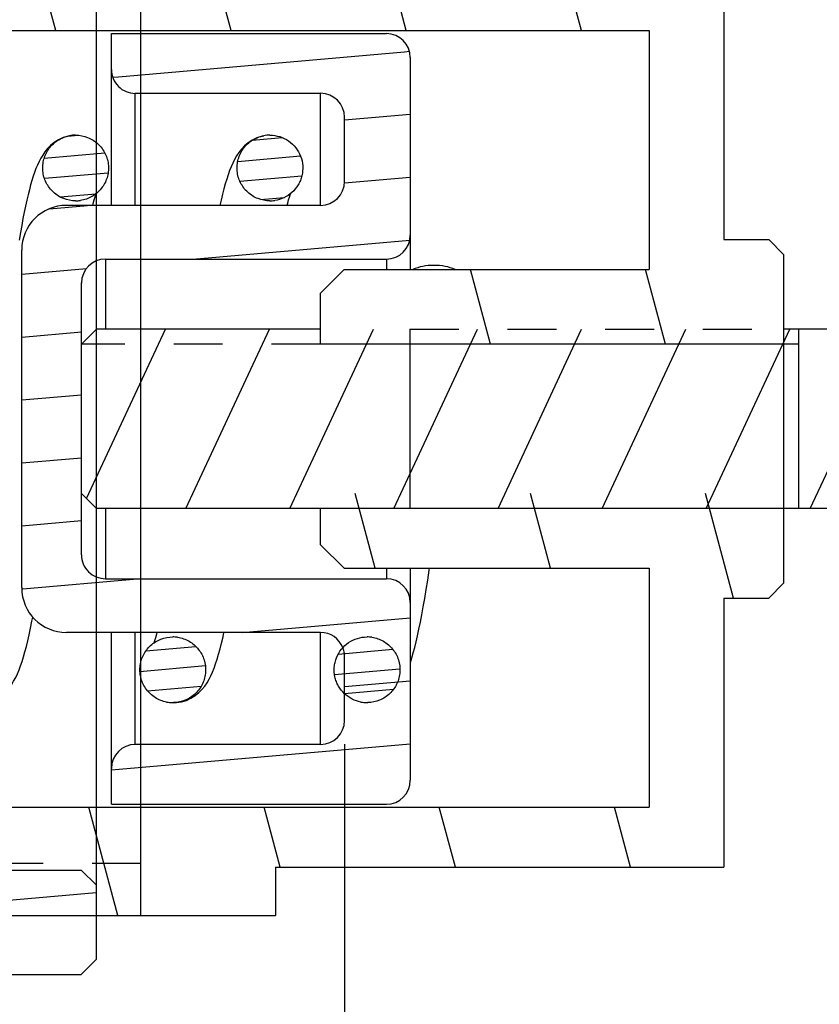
# Model space of a CAD drawing. Header units: inches. Extents: x 0 to 23.4, y 0 to 16.5.
# Tile 35 of 38: x 19.2 to 21.3, y 9.7 to 12.3. Entities that reach past the tile are written whole.
import ezdxf

# ---------------------------------------------------------------- set-up
doc = ezdxf.new("R2010")
doc.units = ezdxf.units.IN
doc.header["$LTSCALE"] = 1.28622
doc.header["$MEASUREMENT"] = 0
doc.linetypes.add('HIDDEN', pattern=[0.2, 0.1, -0.1])
doc.layers.get('0').update_dxf_attribs({"linetype": 'CONTINUOUS'})
for name, color, linetype in [('030__DIMS', 7, 'CONTINUOUS'), ('053__THREADS', 7, 'CONTINUOUS'), ('DEFAULT_2', 8, 'HIDDEN')]:
    doc.layers.add(name, color=color, linetype=linetype)
doc.styles.get("Standard").update_dxf_attribs({"font": 'txt', "width": 0.8})
doc.dimstyles.new('DIMSTYLE_3', dxfattribs={"dimtxt": 0.15625, "dimasz": 0.1875, "dimexe": 0.125, "dimexo": 0.0625, "dimgap": 0.078125, "dimtad": 0, "dimtih": 1, "dimtoh": 1, "dimdec": 1, "dimlfac": 0.5, "dimzin": 4, "dimdsep": 46, "dimtxsty": 'STANDARD', "dimblk": '_FILLED', "dimblk1": '_FILLED', "dimblk2": '_FILLED', "dimcen": 0.09, "dimazin": 1, "dimtfac": 1, "dimtofl": 0, "dimtmove": 0, "dimatfit": 3, "dimldrblk": '_FILLED', "dimfxl": 1, "dimtolj": 1, "dimtzin": 4, "dimarcsym": 0})

# ---------------------------------------------------------------- blocks, each defined once
blk = doc.blocks.new('_FILLED')
at = {"color": 0, "linetype": 'BYBLOCK'}
blk.add_solid([(0, 0), (-1, 0.167), (-1, -0.167)], dxfattribs=at)
blk = doc.blocks.new('*D2')
at = {"layer": '030__DIMS', "color": 7, "linetype": 'CONTINUOUS'}
for p, q in [((18.3659, 10.4136), (18.3659, 9.365)), ((20.083, 10.3979), (20.083, 9.365)), ((18.3659, 9.49), (18.9604, 9.49)), ((20.083, 9.49), (19.6166, 9.49))]:
    blk.add_line(p, q, dxfattribs=at)
at = {"layer": '030__DIMS', "color": 7, "linetype": 'CONTINUOUS', "xscale": 0.1875, "yscale": 0.1875, "zscale": 0.1875, "rotation": 180}
blk.add_blockref('_FILLED', (18.3659, 9.49), dxfattribs=at)
at = {"layer": '030__DIMS', "color": 7, "linetype": 'CONTINUOUS', "xscale": 0.1875, "yscale": 0.1875, "zscale": 0.1875}
blk.add_blockref('_FILLED', (20.083, 9.49), dxfattribs=at)
at = {"layer": '030__DIMS', "color": 7, "linetype": 'CONTINUOUS', "insert": (19.2885, 9.5681), "char_height": 0.15625, "width": 1.125, "attachment_point": 2, "line_spacing_factor": 0.9}
blk.add_mtext('21.8\\PMUELLE L2', dxfattribs=at)

msp = doc.modelspace()

# ---------------------------------------------------------------- hatches: boundary and pattern name
at = {"linetype": 'CONTINUOUS'}
h = msp.add_hatch(dxfattribs=at)
h.set_pattern_fill('default__36', scale=0.413772, angle=5, style=0, pattern_type=0)
h.set_pattern_definition([(5, (0, 0), (-0.0360626, 0.4121975), [])])
edge = h.paths.add_edge_path()
edge.add_line((17.3026, 11.1374), (17.6018, 11.1374))
edge.add_line((17.6018, 11.1374), (17.6018, 10.9011))
edge.add_line((17.4207, 10.9011), (17.6018, 10.9011))
edge.add_line((17.4207, 10.9011), (17.4207, 10.3303))
edge.add_line((17.4207, 10.3303), (17.4994, 10.2515))
edge.add_line((17.4994, 10.2515), (18.1057, 10.2515))
edge.add_line((18.1057, 10.2515), (18.1293, 10.2279))
edge.add_line((18.1293, 10.2279), (18.1293, 10.0665))
edge.add_line((18.1293, 10.0665), (19.3892, 10.0665))
edge.add_line((19.3892, 10.0665), (19.4285, 10.0271))
edge.add_line((19.4285, 10.0271), (19.4285, 9.8303))
edge.add_line((19.4285, 9.8303), (19.3892, 9.7909))
edge.add_line((17.2632, 9.7909), (19.3892, 9.7909))
edge.add_line((17.2238, 9.8303), (17.2632, 9.7909))
edge.add_line((17.2238, 10.2122), (17.2238, 9.8303))
edge.add_line((17.1608, 10.2122), (17.2238, 10.2122))
edge.add_line((17.1608, 10.2122), (17.1608, 10.3106))
edge.add_line((17.1608, 10.3106), (16.4522, 10.3106))
edge.add_line((16.4522, 10.4877), (16.4522, 10.3106))
edge.add_line((16.4915, 10.5271), (16.4522, 10.4877))
edge.add_line((16.4915, 10.5271), (17.2238, 10.5271))
edge.add_line((17.2238, 10.972), (17.2238, 10.5271))
edge.add_line((17.2238, 10.972), (17.3026, 10.972))
edge.add_line((17.3026, 11.1374), (17.3026, 10.972))
edge = h.paths.add_edge_path()
edge.add_line((17.3026, 11.3736), (17.6018, 11.3736))
edge.add_line((17.3026, 11.5389), (17.3026, 11.3736))
edge.add_line((17.2238, 11.5389), (17.3026, 11.5389))
edge.add_line((17.2238, 11.9838), (17.2238, 11.5389))
edge.add_line((16.4915, 11.9838), (17.2238, 11.9838))
edge.add_line((16.4915, 11.9838), (16.4522, 12.0232))
edge.add_line((16.4522, 12.2003), (16.4522, 12.0232))
edge.add_line((17.1608, 12.2003), (16.4522, 12.2003))
edge.add_line((17.1608, 12.2003), (17.1608, 12.2988))
edge.add_line((17.1608, 12.2988), (17.2238, 12.2988))
edge.add_line((17.2238, 12.6807), (17.2238, 12.2988))
edge.add_line((17.2238, 12.6807), (17.2632, 12.72))
edge.add_line((17.2632, 12.72), (17.2632, 13.4183))
edge.add_line((17.2632, 13.4183), (17.3892, 13.5443))
edge.add_line((17.3892, 13.5443), (17.3892, 13.938))
edge.add_line((17.3892, 13.938), (17.4325, 14.1191))
edge.add_line((17.4325, 14.1191), (17.3892, 14.1349))
edge.add_line((17.3892, 14.1349), (17.4325, 14.316))
edge.add_line((17.4325, 14.316), (17.3892, 14.3263))
edge.add_line((17.3892, 14.3263), (17.4325, 14.5074))
edge.add_line((17.4325, 14.5074), (17.3892, 14.5232))
edge.add_line((17.3892, 14.5232), (17.4325, 14.7043))
edge.add_line((17.4325, 14.7043), (17.3892, 14.72))
edge.add_line((17.3892, 14.72), (17.4325, 14.9011))
edge.add_line((17.4325, 14.9011), (17.5191, 14.9011))
edge.add_line((17.5191, 12.2594), (17.5191, 14.9011))
edge.add_line((17.5191, 12.2594), (17.4994, 12.2594))
edge.add_line((17.4207, 12.1807), (17.4994, 12.2594))
edge.add_line((17.4207, 12.1807), (17.4207, 11.6098))
edge.add_line((17.4207, 11.6098), (17.6018, 11.6098))
edge.add_line((17.6018, 11.6098), (17.6018, 11.3736))
edge = h.paths.add_edge_path()
edge.add_line((18.0506, 12.72), (19.3892, 12.72))
edge.add_line((19.4285, 12.6807), (19.3892, 12.72))
edge.add_line((19.4285, 12.6807), (19.4285, 12.4838))
edge.add_line((19.3892, 12.4444), (19.4285, 12.4838))
edge.add_line((18.1293, 12.4444), (19.3892, 12.4444))
edge.add_line((18.1293, 12.4444), (18.1293, 12.283))
edge.add_line((18.1057, 12.2594), (18.1293, 12.283))
edge.add_line((18.1057, 12.2594), (17.7947, 12.2594))
edge.add_line((17.7947, 12.2594), (17.7947, 14.9011))
edge.add_line((17.7947, 14.9011), (17.8813, 14.9011))
edge.add_line((17.9246, 14.72), (17.8813, 14.9011))
edge.add_line((17.8813, 14.7043), (17.9246, 14.72))
edge.add_line((17.9246, 14.5232), (17.8813, 14.7043))
edge.add_line((17.8813, 14.5074), (17.9246, 14.5232))
edge.add_line((17.9246, 14.3263), (17.8813, 14.5074))
edge.add_line((17.8813, 14.316), (17.9246, 14.3263))
edge.add_line((17.9246, 14.1349), (17.8813, 14.316))
edge.add_line((17.8813, 14.1191), (17.9246, 14.1349))
edge.add_line((17.9246, 13.938), (17.8813, 14.1191))
edge.add_line((17.9246, 13.5443), (17.9246, 13.938))
edge.add_line((18.0506, 13.4183), (17.9246, 13.5443))
edge.add_line((18.0506, 12.72), (18.0506, 13.4183))
h = msp.add_hatch(dxfattribs=at)
h.set_pattern_fill('default__37', scale=0.445754, angle=285, style=0, pattern_type=0)
h.set_pattern_definition([(285, (0, 0), (0.4305655, 0.11537), [])])
edge = h.paths.add_edge_path()
edge.add_line((18.523, 9.9464), (19.901, 9.9464))
edge.add_line((18.523, 9.9464), (18.523, 10.0822))
edge.add_line((18.4994, 10.1059), (18.523, 10.0822))
edge.add_line((18.4994, 10.1059), (18.2317, 10.1059))
edge.add_line((18.2081, 10.1295), (18.2317, 10.1059))
edge.add_line((18.2081, 10.2082), (18.2081, 10.1295))
edge.add_line((18.2317, 10.2318), (18.2081, 10.2082))
edge.add_line((18.2317, 10.2318), (20.8852, 10.2318))
edge.add_line((20.8852, 10.8618), (20.8852, 10.2318))
edge.add_line((20.0821, 10.8618), (20.8852, 10.8618))
edge.add_line((20.0191, 10.9248), (20.0821, 10.8618))
edge.add_line((20.0191, 11.0586), (20.0191, 10.9248))
edge.add_line((20.0191, 11.0586), (21.2396, 11.0586))
edge.add_line((21.2396, 11.0586), (21.2396, 10.8224))
edge.add_line((21.2396, 10.8224), (21.2002, 10.783))
edge.add_line((21.0821, 10.783), (21.2002, 10.783))
edge.add_line((21.0821, 10.783), (21.0821, 10.0744))
edge.add_line((19.901, 10.0744), (21.0821, 10.0744))
edge.add_line((19.901, 10.0744), (19.901, 9.9464))
edge = h.paths.add_edge_path()
edge.add_line((18.523, 12.5645), (19.901, 12.5645))
edge.add_line((19.901, 12.5645), (19.901, 12.4366))
edge.add_line((19.901, 12.4366), (21.0821, 12.4366))
edge.add_line((21.0821, 12.4366), (21.0821, 11.7279))
edge.add_line((21.0821, 11.7279), (21.2002, 11.7279))
edge.add_line((21.2396, 11.6885), (21.2002, 11.7279))
edge.add_line((21.2396, 11.6885), (21.2396, 11.4523))
edge.add_line((21.2396, 11.4523), (20.0191, 11.4523))
edge.add_line((20.0191, 11.5862), (20.0191, 11.4523))
edge.add_line((20.0191, 11.5862), (20.0821, 11.6492))
edge.add_line((20.0821, 11.6492), (20.8852, 11.6492))
edge.add_line((20.8852, 12.2791), (20.8852, 11.6492))
edge.add_line((18.2317, 12.2791), (20.8852, 12.2791))
edge.add_line((18.2317, 12.2791), (18.2081, 12.3027))
edge.add_line((18.2081, 12.3814), (18.2081, 12.3027))
edge.add_line((18.2081, 12.3814), (18.2317, 12.4051))
edge.add_line((18.4994, 12.4051), (18.2317, 12.4051))
edge.add_line((18.4994, 12.4051), (18.523, 12.4287))
edge.add_line((18.523, 12.4287), (18.523, 12.5645))
h = msp.add_hatch(dxfattribs=at)
h.set_pattern_fill('default__44', scale=0.165277, angle=5, style=0, pattern_type=0)
h.set_pattern_definition([(5, (0, 0), (-0.0144048, 0.1646476), [])])
edge = h.paths.add_edge_path()
edge.add_line((20.2562, 10.7713), (20.2562, 10.3029))
edge.add_ellipse((20.1932, 10.3029), major_axis=(0.063, 0), ratio=0.999779, start_angle=-90, end_angle=0)
edge.add_line((19.4688, 10.2399), (20.1932, 10.2399))
edge.add_line((19.4688, 10.2399), (19.4688, 10.3344))
edge.add_ellipse((19.5318, 10.3344), major_axis=(0.063, 0), ratio=0.999779, start_angle=450, end_angle=540, ccw=False)
edge.add_line((20.02, 10.3974), (19.5318, 10.3974))
edge.add_ellipse((20.02, 10.4604), major_axis=(0.063, 0), ratio=0.999779, start_angle=270, end_angle=360, ccw=False)
edge.add_line((20.083, 10.4604), (20.083, 10.6296))
edge.add_ellipse((20.02, 10.6296), major_axis=(0.063, 0), ratio=0.999779, start_angle=360, end_angle=450, ccw=False)
edge.add_line((20.02, 10.6926), (19.3507, 10.6926))
edge.add_ellipse((19.3507, 10.8107), major_axis=(0.1181, 0), ratio=0.999779, start_angle=180, end_angle=270, ccw=False)
edge.add_line((19.2326, 10.8107), (19.2326, 11.7002))
edge.add_ellipse((19.3507, 11.7002), major_axis=(0.1181, 0), ratio=0.999779, start_angle=90, end_angle=-180)
edge.add_line((20.02, 11.8183), (19.3507, 11.8183))
edge.add_ellipse((20.02, 11.8813), major_axis=(0.063, 0), ratio=0.999779, start_angle=-90, end_angle=0)
edge.add_line((20.083, 11.8813), (20.083, 12.0506))
edge.add_ellipse((20.02, 12.0506), major_axis=(0.063, 0), ratio=0.999779, start_angle=0, end_angle=90)
edge.add_line((20.02, 12.1135), (19.5318, 12.1135))
edge.add_ellipse((19.5318, 12.1765), major_axis=(0.063, 0), ratio=0.999779, start_angle=-180, end_angle=-90)
edge.add_line((19.4688, 12.1765), (19.4688, 12.271))
edge.add_line((19.4688, 12.271), (20.1932, 12.271))
edge.add_ellipse((20.1932, 12.208), major_axis=(0.063, 0), ratio=0.999779, start_angle=360, end_angle=450, ccw=False)
edge.add_line((20.2562, 12.208), (20.2562, 11.7396))
edge.add_ellipse((20.1932, 11.7396), major_axis=(0.063, 0), ratio=0.999779, start_angle=270, end_angle=360, ccw=False)
edge.add_line((19.4531, 11.6766), (20.1932, 11.6766))
edge.add_ellipse((19.4531, 11.6137), major_axis=(0.063, 0), ratio=0.999779, start_angle=450, end_angle=540, ccw=False)
edge.add_line((19.3901, 10.8973), (19.3901, 11.6137))
edge.add_ellipse((19.4531, 10.8973), major_axis=(0.063, 0), ratio=0.999779, start_angle=-180, end_angle=-90)
edge.add_line((19.4531, 10.8343), (20.1932, 10.8343))
edge.add_ellipse((20.1932, 10.7713), major_axis=(0.063, 0), ratio=0.999779, start_angle=0, end_angle=90)
h = msp.add_hatch(dxfattribs=at)
h.set_pattern_fill('default__41', scale=0.052657, angle=5, style=0, pattern_type=0)
h.set_pattern_definition([(5, (0, 0), (-0.00458937, 0.05245675), [])])
edge = h.paths.add_edge_path()
edge.add_spline(control_points=[(18.6069, 10.6808), (18.613, 10.6808), (18.625, 10.6795), (18.6424, 10.6739), (18.6582, 10.6648), (18.6717, 10.6526), (18.6825, 10.6378), (18.6899, 10.6212), (18.6937, 10.6033), (18.6937, 10.5851), (18.6899, 10.5671), (18.6825, 10.5506), (18.6717, 10.5358), (18.6582, 10.5236), (18.6424, 10.5145), (18.625, 10.5089), (18.613, 10.5076), (18.6069, 10.5076)], knot_values=[0, 0, 0, 0, 0.066667, 0.133333, 0.2, 0.266667, 0.333333, 0.4, 0.466667, 0.533333, 0.6, 0.666667, 0.733333, 0.8, 0.866667, 0.933333, 1, 1, 1, 1], degree=3, periodic=0)
edge.add_spline(control_points=[(18.6069, 10.5076), (18.6009, 10.5076), (18.5889, 10.5089), (18.5715, 10.5145), (18.5557, 10.5236), (18.5422, 10.5358), (18.5314, 10.5506), (18.524, 10.5671), (18.5202, 10.5851), (18.5202, 10.6033), (18.524, 10.6212), (18.5314, 10.6378), (18.5422, 10.6526), (18.5557, 10.6648), (18.5715, 10.6739), (18.5889, 10.6795), (18.6009, 10.6808), (18.6069, 10.6808)], knot_values=[0, 0, 0, 0, 0.066667, 0.133333, 0.2, 0.266667, 0.333333, 0.4, 0.466667, 0.533333, 0.6, 0.666667, 0.733333, 0.8, 0.866667, 0.933333, 1, 1, 1, 1], degree=3, periodic=0)
edge = h.paths.add_edge_path()
edge.add_spline(control_points=[(19.1188, 10.6808), (19.1249, 10.6808), (19.1368, 10.6795), (19.1542, 10.6739), (19.17, 10.6648), (19.1835, 10.6526), (19.1943, 10.6378), (19.2017, 10.6212), (19.2055, 10.6033), (19.2055, 10.5851), (19.2017, 10.5671), (19.1943, 10.5506), (19.1835, 10.5358), (19.17, 10.5236), (19.1542, 10.5145), (19.1368, 10.5089), (19.1249, 10.5076), (19.1188, 10.5076)], knot_values=[0, 0, 0, 0, 0.066667, 0.133333, 0.2, 0.266667, 0.333333, 0.4, 0.466667, 0.533333, 0.6, 0.666667, 0.733333, 0.8, 0.866667, 0.933333, 1, 1, 1, 1], degree=3, periodic=0)
edge.add_spline(control_points=[(19.1188, 10.5076), (19.1127, 10.5076), (19.1007, 10.5089), (19.0834, 10.5145), (19.0675, 10.5236), (19.054, 10.5358), (19.0432, 10.5506), (19.0358, 10.5671), (19.032, 10.5851), (19.032, 10.6033), (19.0358, 10.6212), (19.0432, 10.6378), (19.054, 10.6526), (19.0675, 10.6648), (19.0834, 10.6739), (19.1007, 10.6795), (19.1127, 10.6808), (19.1188, 10.6808)], knot_values=[0, 0, 0, 0, 0.066667, 0.133333, 0.2, 0.266667, 0.333333, 0.4, 0.466667, 0.533333, 0.6, 0.666667, 0.733333, 0.8, 0.866667, 0.933333, 1, 1, 1, 1], degree=3, periodic=0)
edge = h.paths.add_edge_path()
edge.add_spline(control_points=[(18.351, 12.0033), (18.3571, 12.0033), (18.3691, 12.002), (18.3864, 11.9964), (18.4023, 11.9873), (18.4158, 11.9752), (18.4266, 11.9603), (18.434, 11.9438), (18.4378, 11.9258), (18.4378, 11.9077), (18.434, 11.8897), (18.4266, 11.8731), (18.4158, 11.8583), (18.4023, 11.8461), (18.3864, 11.837), (18.3691, 11.8314), (18.3571, 11.8301), (18.351, 11.8301)], knot_values=[0, 0, 0, 0, 0.066667, 0.133333, 0.2, 0.266667, 0.333333, 0.4, 0.466667, 0.533333, 0.6, 0.666667, 0.733333, 0.8, 0.866667, 0.933333, 1, 1, 1, 1], degree=3, periodic=0)
edge.add_spline(control_points=[(18.351, 11.8301), (18.3449, 11.8301), (18.333, 11.8314), (18.3156, 11.837), (18.2998, 11.8461), (18.2863, 11.8583), (18.2755, 11.8731), (18.2681, 11.8897), (18.2643, 11.9077), (18.2643, 11.9258), (18.2681, 11.9438), (18.2755, 11.9603), (18.2863, 11.9752), (18.2998, 11.9873), (18.3156, 11.9964), (18.333, 12.002), (18.3449, 12.0033), (18.351, 12.0033)], knot_values=[0, 0, 0, 0, 0.066667, 0.133333, 0.2, 0.266667, 0.333333, 0.4, 0.466667, 0.533333, 0.6, 0.666667, 0.733333, 0.8, 0.866667, 0.933333, 1, 1, 1, 1], degree=3, periodic=0)
edge = h.paths.add_edge_path()
edge.add_spline(control_points=[(18.8629, 12.0033), (18.869, 12.0033), (18.8809, 12.002), (18.8983, 11.9964), (18.9141, 11.9873), (18.9276, 11.9752), (18.9384, 11.9603), (18.9458, 11.9438), (18.9496, 11.9258), (18.9496, 11.9077), (18.9458, 11.8897), (18.9384, 11.8731), (18.9276, 11.8583), (18.9141, 11.8461), (18.8983, 11.837), (18.8809, 11.8314), (18.869, 11.8301), (18.8629, 11.8301)], knot_values=[0, 0, 0, 0, 0.066667, 0.133333, 0.2, 0.266667, 0.333333, 0.4, 0.466667, 0.533333, 0.6, 0.666667, 0.733333, 0.8, 0.866667, 0.933333, 1, 1, 1, 1], degree=3, periodic=0)
edge.add_spline(control_points=[(18.8629, 11.8301), (18.8568, 11.8301), (18.8448, 11.8314), (18.8275, 11.837), (18.8116, 11.8461), (18.7981, 11.8583), (18.7873, 11.8731), (18.7799, 11.8897), (18.7761, 11.9077), (18.7761, 11.9258), (18.7799, 11.9438), (18.7873, 11.9603), (18.7981, 11.9752), (18.8116, 11.9873), (18.8275, 11.9964), (18.8448, 12.002), (18.8568, 12.0033), (18.8629, 12.0033)], knot_values=[0, 0, 0, 0, 0.066667, 0.133333, 0.2, 0.266667, 0.333333, 0.4, 0.466667, 0.533333, 0.6, 0.666667, 0.733333, 0.8, 0.866667, 0.933333, 1, 1, 1, 1], degree=3, periodic=0)
edge = h.paths.add_edge_path()
edge.add_spline(control_points=[(19.6306, 10.6808), (19.6367, 10.6808), (19.6486, 10.6795), (19.666, 10.6739), (19.6818, 10.6648), (19.6953, 10.6526), (19.7061, 10.6378), (19.7135, 10.6212), (19.7173, 10.6033), (19.7173, 10.5851), (19.7135, 10.5671), (19.7061, 10.5506), (19.6953, 10.5358), (19.6818, 10.5236), (19.666, 10.5145), (19.6486, 10.5089), (19.6367, 10.5076), (19.6306, 10.5076)], knot_values=[0, 0, 0, 0, 0.066667, 0.133333, 0.2, 0.266667, 0.333333, 0.4, 0.466667, 0.533333, 0.6, 0.666667, 0.733333, 0.8, 0.866667, 0.933333, 1, 1, 1, 1], degree=3, periodic=0)
edge.add_spline(control_points=[(19.6306, 10.5076), (19.6245, 10.5076), (19.6126, 10.5089), (19.5952, 10.5145), (19.5793, 10.5236), (19.5658, 10.5358), (19.555, 10.5506), (19.5476, 10.5671), (19.5438, 10.5851), (19.5438, 10.6033), (19.5476, 10.6212), (19.555, 10.6378), (19.5658, 10.6526), (19.5793, 10.6648), (19.5952, 10.6739), (19.6126, 10.6795), (19.6245, 10.6808), (19.6306, 10.6808)], knot_values=[0, 0, 0, 0, 0.066667, 0.133333, 0.2, 0.266667, 0.333333, 0.4, 0.466667, 0.533333, 0.6, 0.666667, 0.733333, 0.8, 0.866667, 0.933333, 1, 1, 1, 1], degree=3, periodic=0)
edge = h.paths.add_edge_path()
edge.add_spline(control_points=[(20.1424, 10.6808), (20.1485, 10.6808), (20.1604, 10.6795), (20.1778, 10.6739), (20.1936, 10.6648), (20.2071, 10.6526), (20.2179, 10.6378), (20.2254, 10.6212), (20.2291, 10.6033), (20.2291, 10.5851), (20.2254, 10.5671), (20.2179, 10.5506), (20.2071, 10.5358), (20.1936, 10.5236), (20.1778, 10.5145), (20.1604, 10.5089), (20.1485, 10.5076), (20.1424, 10.5076)], knot_values=[0, 0, 0, 0, 0.066667, 0.133333, 0.2, 0.266667, 0.333333, 0.4, 0.466667, 0.533333, 0.6, 0.666667, 0.733333, 0.8, 0.866667, 0.933333, 1, 1, 1, 1], degree=3, periodic=0)
edge.add_spline(control_points=[(20.1424, 10.5076), (20.1363, 10.5076), (20.1244, 10.5089), (20.107, 10.5145), (20.0911, 10.5236), (20.0776, 10.5358), (20.0669, 10.5506), (20.0594, 10.5671), (20.0556, 10.5851), (20.0556, 10.6033), (20.0594, 10.6212), (20.0669, 10.6378), (20.0776, 10.6526), (20.0911, 10.6648), (20.107, 10.6739), (20.1244, 10.6795), (20.1363, 10.6808), (20.1424, 10.6808)], knot_values=[0, 0, 0, 0, 0.066667, 0.133333, 0.2, 0.266667, 0.333333, 0.4, 0.466667, 0.533333, 0.6, 0.666667, 0.733333, 0.8, 0.866667, 0.933333, 1, 1, 1, 1], degree=3, periodic=0)
edge = h.paths.add_edge_path()
edge.add_spline(control_points=[(19.3747, 12.0033), (19.3808, 12.0033), (19.3927, 12.002), (19.4101, 11.9964), (19.4259, 11.9873), (19.4394, 11.9752), (19.4502, 11.9603), (19.4576, 11.9438), (19.4614, 11.9258), (19.4614, 11.9077), (19.4576, 11.8897), (19.4502, 11.8731), (19.4394, 11.8583), (19.4259, 11.8461), (19.4101, 11.837), (19.3927, 11.8314), (19.3808, 11.8301), (19.3747, 11.8301)], knot_values=[0, 0, 0, 0, 0.066667, 0.133333, 0.2, 0.266667, 0.333333, 0.4, 0.466667, 0.533333, 0.6, 0.666667, 0.733333, 0.8, 0.866667, 0.933333, 1, 1, 1, 1], degree=3, periodic=0)
edge.add_spline(control_points=[(19.3747, 11.8301), (19.3686, 11.8301), (19.3566, 11.8314), (19.3393, 11.837), (19.3234, 11.8461), (19.3099, 11.8583), (19.2991, 11.8731), (19.2917, 11.8897), (19.2879, 11.9077), (19.2879, 11.9258), (19.2917, 11.9438), (19.2991, 11.9603), (19.3099, 11.9752), (19.3234, 11.9873), (19.3393, 11.9964), (19.3567, 12.002), (19.3686, 12.0033), (19.3747, 12.0033)], knot_values=[0, 0, 0, 0, 0.066667, 0.133333, 0.2, 0.266667, 0.333333, 0.4, 0.466667, 0.533333, 0.6, 0.666667, 0.733333, 0.8, 0.866667, 0.933333, 1, 1, 1, 1], degree=3, periodic=0)
edge = h.paths.add_edge_path()
edge.add_spline(control_points=[(19.8865, 12.0033), (19.8926, 12.0033), (19.9045, 12.002), (19.9219, 11.9964), (19.9377, 11.9873), (19.9512, 11.9752), (19.962, 11.9603), (19.9694, 11.9438), (19.9732, 11.9258), (19.9732, 11.9077), (19.9694, 11.8897), (19.962, 11.8731), (19.9512, 11.8583), (19.9377, 11.8461), (19.9219, 11.837), (19.9045, 11.8314), (19.8926, 11.8301), (19.8865, 11.8301)], knot_values=[0, 0, 0, 0, 0.066667, 0.133333, 0.2, 0.266667, 0.333333, 0.4, 0.466667, 0.533333, 0.6, 0.666667, 0.733333, 0.8, 0.866667, 0.933333, 1, 1, 1, 1], degree=3, periodic=0)
edge.add_spline(control_points=[(19.8865, 11.8301), (19.8804, 11.8301), (19.8685, 11.8314), (19.8511, 11.837), (19.8352, 11.8461), (19.8217, 11.8583), (19.8109, 11.8731), (19.8035, 11.8897), (19.7997, 11.9077), (19.7997, 11.9258), (19.8035, 11.9438), (19.811, 11.9603), (19.8217, 11.9752), (19.8352, 11.9873), (19.8511, 11.9964), (19.8685, 12.002), (19.8804, 12.0033), (19.8865, 12.0033)], knot_values=[0, 0, 0, 0, 0.066667, 0.133333, 0.2, 0.266667, 0.333333, 0.4, 0.466667, 0.533333, 0.6, 0.666667, 0.733333, 0.8, 0.866667, 0.933333, 1, 1, 1, 1], degree=3, periodic=0)
h = msp.add_hatch(dxfattribs=at)
h.set_pattern_fill('default__48', scale=0.248407, angle=245, style=0, pattern_type=0)
h.set_pattern_definition([(245, (0, 0), (0.225133, -0.1049813), [])])
edge = h.paths.add_edge_path()
edge.add_line((22.0673, 11.6097), (22.0673, 11.4539))
edge.add_line((21.7838, 11.4539), (22.0673, 11.4539))
edge.add_line((21.7838, 11.057), (21.7838, 11.4539))
edge.add_line((21.7838, 11.057), (22.0673, 11.057))
edge.add_line((22.0673, 11.057), (22.0673, 10.9012))
edge.add_ellipse((22.0279, 10.9012), major_axis=(0.0394, 0), ratio=0.999779, start_angle=270, end_angle=360, ccw=False)
edge.add_line((22.0279, 10.8619), (21.5948, 10.8619))
edge.add_line((21.5948, 11.0193), (21.5948, 10.8619))
edge.add_line((21.5948, 11.0193), (19.4295, 11.0193))
edge.add_line((19.4295, 11.0193), (19.3901, 11.0587))
edge.add_line((19.3901, 11.4523), (19.3901, 11.0587))
edge.add_line((19.4295, 11.4916), (19.3901, 11.4523))
edge.add_line((21.5948, 11.4916), (19.4295, 11.4916))
edge.add_line((21.5948, 11.6491), (21.5948, 11.4916))
edge.add_line((22.0279, 11.6491), (21.5948, 11.6491))
edge.add_ellipse((22.0279, 11.6097), major_axis=(0.0394, 0), ratio=0.999779, start_angle=0, end_angle=90)

# ---------------------------------------------------------------- linework, layer by layer
at = {"color": 7, "linetype": 'CONTINUOUS'}
for p, q in [((19.4285, 12.6807), (19.4285, 9.8303)), ((19.5467, 9.9464), (19.5467, 12.5645)), ((21.0821, 12.4366), (21.0821, 11.7279)), ((18.2317, 12.2791), (20.8852, 12.2791)), ((20.8852, 12.2791), (20.8852, 11.6492)), ((19.4688, 12.271), (20.1932, 12.271)), ((19.4688, 11.8183), (19.4688, 12.271)), ((20.2562, 12.208), (20.2562, 11.6492)), ((20.02, 12.1135), (19.5318, 12.1135)), ((20.083, 11.8813), (20.083, 12.0506)), ((20.02, 11.8183), (19.3507, 11.8183)), ((21.0821, 11.7279), (21.2002, 11.7279)), ((21.2396, 11.6885), (21.2002, 11.7279)), ((19.2326, 10.8107), (19.2326, 11.7002)), ((21.2396, 11.6885), (21.2396, 11.4523)), ((19.4531, 11.6766), (20.1932, 11.6766)), ((20.0191, 11.5862), (20.0821, 11.6492)), ((20.0821, 11.6492), (20.8852, 11.6492)), ((19.3901, 10.8973), (19.3901, 11.6137)), ((20.0191, 11.5862), (20.0191, 11.4523)), ((19.4295, 11.4916), (19.3901, 11.4523)), ((20.0191, 11.4916), (19.4295, 11.4916)), ((21.5948, 11.4916), (21.2396, 11.4916)), ((21.2799, 11.0192), (21.2799, 11.4917)), ((21.2396, 11.4523), (20.0191, 11.4523)), ((19.4295, 11.0193), (19.3901, 11.0587)), ((21.5948, 11.0193), (19.4295, 11.0193)), ((20.0191, 11.0192), (20.0191, 10.9248)), ((21.2396, 11.0192), (21.2396, 10.8224)), ((20.0191, 10.9248), (20.0821, 10.8618)), ((20.0821, 10.8618), (20.8852, 10.8618)), ((20.2562, 10.8618), (20.2562, 10.3029)), ((20.8852, 10.8618), (20.8852, 10.2318)), ((19.4531, 10.8343), (20.1932, 10.8343)), ((21.2396, 10.8224), (21.2002, 10.783)), ((21.0821, 10.783), (21.2002, 10.783)), ((21.0821, 10.783), (21.0821, 10.0744)), ((20.02, 10.6926), (19.3507, 10.6926)), ((19.4688, 10.2399), (19.4688, 10.6925)), ((20.083, 10.4604), (20.083, 10.6296)), ((20.02, 10.3974), (19.5318, 10.3974)), ((18.2317, 10.2318), (20.8852, 10.2318)), ((19.4688, 10.2399), (20.1932, 10.2399)), ((19.901, 10.0744), (21.0821, 10.0744)), ((19.901, 10.0744), (19.901, 9.9464)), ((18.1293, 10.0665), (19.3892, 10.0665)), ((19.3892, 10.0665), (19.4285, 10.0271)), ((18.523, 9.9464), (19.901, 9.9464)), ((19.4285, 9.8303), (19.3892, 9.7909)), ((17.2632, 9.7909), (19.3892, 9.7909))]:
    msp.add_line(p, q, dxfattribs=at)
at = {"color": 9, "linetype": 'CONTINUOUS'}
for p, q in [((19.5318, 11.8183), (19.5318, 12.1135)), ((20.02, 11.8183), (20.02, 12.1135)), ((19.4531, 11.6766), (19.4531, 11.4916)), ((20.1932, 11.6766), (20.1932, 11.6492)), ((19.4531, 11.0192), (19.4531, 10.8343)), ((20.1932, 10.8618), (20.1932, 10.8343)), ((19.5318, 10.3974), (19.5318, 10.6925)), ((20.02, 10.3974), (20.02, 10.6925))]:
    msp.add_line(p, q, dxfattribs=at)
at = {"color": 7, "linetype": 'CONTINUOUS'}
for points in [[(19.3583, 12.0017), (19.3548, 12.001), (19.3415, 11.9969), (19.3292, 11.9911), (19.3183, 11.9842), (19.3089, 11.9764), (19.3009, 11.9681), (19.294, 11.9596), (19.2881, 11.951), (19.2829, 11.9423), (19.2784, 11.9335), (19.2742, 11.9245), (19.2703, 11.9151), (19.2667, 11.9053), (19.2631, 11.8949), (19.2597, 11.8838), (19.2563, 11.872), (19.2529, 11.8594), (19.2495, 11.846), (19.2462, 11.8316), (19.2428, 11.8164), (19.2394, 11.8003), (19.236, 11.7833), (19.2326, 11.7653), (19.2292, 11.7464), (19.2258, 11.7265)], [(19.8701, 12.0017), (19.8659, 12.0008), (19.8523, 11.9965), (19.8397, 11.9904), (19.8288, 11.9831), (19.8193, 11.975), (19.8112, 11.9663), (19.8042, 11.9574), (19.7983, 11.9484), (19.7931, 11.9393), (19.7885, 11.9299), (19.7842, 11.9202), (19.7802, 11.91), (19.7763, 11.8991), (19.7726, 11.8875), (19.7689, 11.875), (19.7653, 11.8617), (19.7617, 11.8474), (19.7581, 11.8321), (19.755, 11.8183)], [(19.4199, 11.8183), (19.4213, 11.8233), (19.4239, 11.8327), (19.4264, 11.8408), (19.4287, 11.8473), (19.4297, 11.85)], [(19.9317, 11.8183), (19.9334, 11.8245), (19.9358, 11.8329), (19.9381, 11.8403), (19.9402, 11.8464), (19.9415, 11.85)], [(20.2562, 10.6127), (20.2565, 10.6135), (20.2604, 10.6256), (20.2641, 10.6386), (20.2679, 10.6526), (20.2716, 10.6677), (20.2753, 10.6838), (20.2791, 10.7011), (20.2829, 10.7196), (20.2867, 10.7393), (20.2905, 10.7602), (20.2944, 10.7824), (20.2983, 10.8058), (20.3022, 10.8306), (20.3063, 10.8565), (20.307, 10.8618)], [(19.1204, 10.5074), (19.1284, 10.5078), (19.1419, 10.5099), (19.1555, 10.5141), (19.1684, 10.5202), (19.1798, 10.5277), (19.1898, 10.5363), (19.1982, 10.5454), (19.2054, 10.5548), (19.2115, 10.5643), (19.2168, 10.574), (19.2215, 10.5839), (19.2258, 10.5941), (19.2299, 10.605), (19.2338, 10.6164), (19.2376, 10.6286), (19.2413, 10.6416), (19.245, 10.6556), (19.2487, 10.6706), (19.2523, 10.6866), (19.256, 10.7037), (19.2597, 10.722), (19.2619, 10.7333)], [(19.5887, 10.6925), (19.5876, 10.6882), (19.5848, 10.6784), (19.5822, 10.6702), (19.5804, 10.6647)], [(19.6323, 10.5074), (19.6401, 10.5078), (19.6533, 10.5098), (19.6664, 10.5137), (19.6786, 10.5193), (19.6896, 10.5262), (19.6992, 10.5341), (19.7075, 10.5425), (19.7147, 10.5513), (19.7208, 10.5602), (19.7261, 10.5693), (19.7309, 10.5786), (19.7352, 10.5882), (19.7394, 10.5985), (19.7434, 10.6096), (19.7474, 10.6218), (19.7513, 10.635), (19.7552, 10.6493), (19.7591, 10.6648), (19.763, 10.6814), (19.7654, 10.6925)]]:
    msp.add_lwpolyline(points, dxfattribs=at)
for centre, radius, start, end in [((20.1933, 12.208), 0.063, 0.0068, 90.0068), ((19.5318, 12.1765), 0.063, 180.0068, 270.0068), ((20.02, 12.0506), 0.063, 0.0068, 90.0068), ((19.3748, 11.9173), 0.086, 90.058, 101.0134), ((19.8866, 11.9173), 0.086, 90.0582, 101.0393), ((20.02, 11.8813), 0.063, 269.9932, 359.9932), ((19.3507, 11.7002), 0.1181, 89.9964, 179.9901), ((19.3746, 11.9157), 0.0855, 270.037, 278.5616), ((19.8864, 11.9157), 0.0855, 270.0372, 278.5846), ((20.1933, 11.7396), 0.063, 269.9932, 359.9932), ((19.4531, 11.6136), 0.063, 89.9932, 179.9932), ((19.4531, 10.8973), 0.063, 180.0068, 270.0068), ((20.1933, 10.7713), 0.063, 0.0068, 90.0068), ((19.3507, 10.8107), 0.1181, 180.0099, 270.0036), ((20.02, 10.6296), 0.063, 21.4857, 89.9965), ((19.6305, 10.5953), 0.0855, 81.3531, 89.9623), ((20.1423, 10.5953), 0.0855, 81.4178, 89.9628), ((20.0196, 10.6295), 0.0634, 11.3291, 21.3975), ((20.0197, 10.6295), 0.0633, 2.7542, 11.3499), ((20.0211, 10.6296), 0.0619, 0.0036, 2.735), ((19.6307, 10.5936), 0.086, 258.9544, 269.9417), ((19.6306, 10.5913), 0.0837, 270.0008, 271.187), ((20.1425, 10.5936), 0.086, 258.9593, 269.9418), ((20.1424, 10.5913), 0.0837, 270.0008, 271.187), ((20.02, 10.4604), 0.063, 269.9932, 359.9932), ((19.5318, 10.3344), 0.063, 89.9932, 179.9932), ((20.1933, 10.3029), 0.063, 269.9932, 359.9932)]:
    msp.add_arc(centre, radius, start, end, dxfattribs=at)
for points, knots in [([(19.3747, 11.8301), (19.3641, 11.8301), (19.348, 11.8332), (19.3289, 11.8426), (19.3161, 11.8523), (19.3053, 11.8642), (19.2968, 11.8778), (19.2909, 11.8927), (19.288, 11.9085), (19.288, 11.9245), (19.2917, 11.9455), (19.3038, 11.9698), (19.3276, 11.9919), (19.3479, 11.9997), (19.3583, 12.0017)], [0, 0, 0, 0, 0.124752, 0.187391, 0.250018, 0.312654, 0.375286, 0.437908, 0.500538, 0.563162, 0.625793, 0.750513, 0.875238, 1, 1, 1, 1]), ([(19.3747, 12.0033), (19.3854, 12.0033), (19.4017, 12.0002), (19.421, 11.9905), (19.434, 11.9805), (19.4448, 11.9684), (19.4532, 11.9544), (19.4589, 11.9392), (19.4615, 11.9231), (19.4612, 11.9069), (19.4568, 11.8857), (19.4464, 11.8662), (19.4314, 11.8506), (19.4137, 11.8381), (19.398, 11.8327), (19.3873, 11.8311)], [0, 0, 0, 0, 0.124673, 0.18728, 0.249875, 0.312478, 0.375079, 0.437668, 0.500267, 0.562859, 0.625455, 0.750104, 0.812709, 0.875304, 1, 1, 1, 1]), ([(19.8865, 11.8301), (19.8759, 11.8301), (19.8598, 11.8332), (19.8407, 11.8426), (19.8279, 11.8523), (19.8171, 11.8642), (19.8086, 11.8778), (19.8027, 11.8927), (19.7998, 11.9085), (19.7998, 11.9245), (19.8035, 11.9455), (19.8156, 11.9698), (19.8394, 11.9918), (19.8597, 11.9997), (19.8701, 12.0017)], [0, 0, 0, 0, 0.124752, 0.187391, 0.250018, 0.312654, 0.375286, 0.437908, 0.500538, 0.563162, 0.625792, 0.750513, 0.875238, 1, 1, 1, 1]), ([(19.8865, 12.0033), (19.8951, 12.0033), (19.9126, 12.0006), (19.9363, 11.9892), (19.9555, 11.9711), (19.9686, 11.9482), (19.9742, 11.9224), (19.9723, 11.9005), (19.967, 11.8839), (19.9592, 11.8684), (19.9508, 11.8581), (19.9444, 11.8523)], [0, 0, 0, 0, 0.124975, 0.249939, 0.374892, 0.499849, 0.624785, 0.749738, 0.812379, 0.875035, 1, 1, 1, 1]), ([(19.9444, 11.8523), (19.9381, 11.8467), (19.9239, 11.8373), (19.9075, 11.8324), (19.8992, 11.8311)], [0, 0, 0, 0, 0.499908, 1, 1, 1, 1]), ([(20.3186, 11.6602), (20.3087, 11.6602), (20.2896, 11.6584), (20.2712, 11.653), (20.2629, 11.6492)], [0, 0, 0, 0, 0.521663, 1, 1, 1, 1]), ([(20.3744, 11.6492), (20.3661, 11.653), (20.3476, 11.6584), (20.3286, 11.6602), (20.3186, 11.6602)], [0, 0, 0, 0, 0.478337, 1, 1, 1, 1]), ([(19.6142, 10.5092), (19.6038, 10.5112), (19.5835, 10.5191), (19.5597, 10.5411), (19.5476, 10.5655), (19.5439, 10.5864), (19.5439, 10.6025), (19.5468, 10.6182), (19.5527, 10.6332), (19.5612, 10.6468), (19.572, 10.6586), (19.5848, 10.6683), (19.6039, 10.6777), (19.62, 10.6808), (19.6306, 10.6808)], [0, 0, 0, 0, 0.124762, 0.249487, 0.374208, 0.436838, 0.499462, 0.562092, 0.624714, 0.687346, 0.749982, 0.812609, 0.875248, 1, 1, 1, 1]), ([(19.6434, 10.6798), (19.6539, 10.6782), (19.6695, 10.6728), (19.6871, 10.6605), (19.702, 10.645), (19.7151, 10.621), (19.7183, 10.5939), (19.715, 10.5726), (19.7095, 10.5574), (19.7013, 10.5435), (19.6908, 10.5313), (19.6781, 10.5212), (19.6591, 10.5113), (19.643, 10.5078), (19.6323, 10.5076)], [0, 0, 0, 0, 0.124765, 0.187392, 0.250028, 0.374747, 0.499465, 0.562095, 0.624714, 0.687346, 0.74998, 0.812607, 0.875245, 1, 1, 1, 1]), ([(20.083, 10.5312), (20.0767, 10.5371), (20.0686, 10.5474), (20.0612, 10.563), (20.0563, 10.5795), (20.0551, 10.5969), (20.0577, 10.6139), (20.0629, 10.6304), (20.0739, 10.6492), (20.093, 10.6669), (20.1166, 10.6781), (20.1338, 10.6808), (20.1424, 10.6808)], [0, 0, 0, 0, 0.124922, 0.187551, 0.250168, 0.375078, 0.437708, 0.500324, 0.625239, 0.750147, 0.875068, 1, 1, 1, 1]), ([(20.1551, 10.6798), (20.1656, 10.6782), (20.1812, 10.6729), (20.1988, 10.6605), (20.2138, 10.6451), (20.2269, 10.6211), (20.2301, 10.5939), (20.2268, 10.5727), (20.2214, 10.5575), (20.2132, 10.5435), (20.2026, 10.5313), (20.19, 10.5212), (20.1709, 10.5113), (20.1548, 10.5078), (20.1441, 10.5076)], [0, 0, 0, 0, 0.124765, 0.187392, 0.250028, 0.374748, 0.499465, 0.562095, 0.624714, 0.687346, 0.74998, 0.812607, 0.875245, 1, 1, 1, 1]), ([(20.126, 10.5092), (20.118, 10.5107), (20.1062, 10.5148), (20.0922, 10.5232), (20.0859, 10.5284), (20.083, 10.5312)], [0, 0, 0, 0, 0.499418, 0.749723, 1, 1, 1, 1])]:
    msp.add_open_spline(points, degree=3, knots=knots, dxfattribs=at)
at = {"layer": '053__THREADS', "color": 8, "linetype": 'HIDDEN'}
msp.add_line((20.2553, 11.4917), (21.2396, 11.4917), dxfattribs=at)
at = {"layer": '053__THREADS', "color": 7, "linetype": 'CONTINUOUS'}
for p, q in [((20.2553, 11.4917), (20.2553, 11.0192)), ((21.2396, 11.4917), (21.2396, 11.0192))]:
    msp.add_line(p, q, dxfattribs=at)
at = {"layer": 'DEFAULT_2', "color": 8, "linetype": 'HIDDEN'}
for p, q in [((20.0191, 11.4523), (19.3901, 11.4523)), ((21.2799, 11.4523), (21.2396, 11.4523)), ((19.5467, 10.0838), (18.523, 10.0838))]:
    msp.add_line(p, q, dxfattribs=at)

# ---------------------------------------------------------------- dimensions: what is measured, and where the dimension line sits
at = {"layer": '030__DIMS', "color": 7, "linetype": 'CONTINUOUS'}
dim = msp.add_linear_dim(base=(20.083, 9.49), p1=(18.3659, 10.4761), p2=(20.083, 10.4604), text='<>\\PMUELLE L2', dimstyle='DIMSTYLE_3', dxfattribs=at)
dim.commit()
dim.dimension.update_dxf_attribs({"geometry": '*D2', "text_midpoint": (19.2885, 9.3728), "dimtype": 160})

doc.saveas('drawing.dxf')
